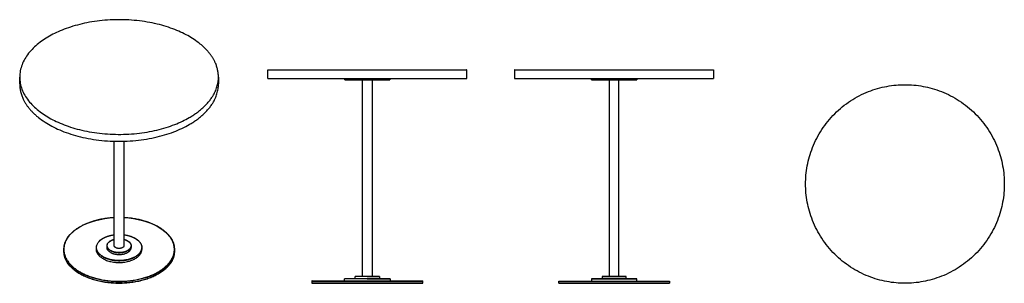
# Model space of a CAD drawing. Header units: millimetres. Extents: x -1734 to 1734, y -465 to 465.
import ezdxf

# ---------------------------------------------------------------- set-up
doc = ezdxf.new("R2010")
doc.units = ezdxf.units.MM
doc.layers.add('Make2D$Visible$Courbes', color=7, linetype='Continuous', true_color=0x000000)
doc.layers.add('Make2D$Visible$Tangentes', color=7, linetype='Continuous', true_color=0x000000)

msp = doc.modelspace()

# ---------------------------------------------------------------- linework, layer by layer
at = {"layer": 'Make2D$Visible$Courbes', "color": 18, "lineweight": -3, "true_color": 0x000000}
for points, weights, knots in [([(-1034, 262.6), (-1034, 346.3), (-1136.5, 405.5), (-1384, 548.3), (-1631.4, 405.5), (-1878.9, 262.6), (-1631.4, 119.7), (-1384, -23.2), (-1136.5, 119.7)], [0.853553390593, 0.853553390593, 1, 0.707106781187, 1, 0.707106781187, 1, 0.707106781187, 1], [274.889357, 274.889357, 274.889357, 549.778714, 549.778714, 1099.557429, 1099.557429, 1649.336143, 1649.336143, 2199.114858, 2199.114858, 2199.114858]), ([(-859.8, 287.7), (-859.8, 287.7), (-509.8, 287.7), (-159.8, 287.7), (-159.8, 287.7)], [1, 0.707106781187, 1, 0.707106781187, 1], [1099.557429, 1099.557429, 1099.557429, 1649.336143, 1649.336143, 2199.114858, 2199.114858, 2199.114858]), ([(-859.8, 257.7), (-859.8, 257.7), (-509.8, 257.7), (-159.8, 257.7), (-159.8, 257.7)], [1, 0.707106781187, 1, 0.707106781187, 1], [1099.557429, 1099.557429, 1099.557429, 1649.336143, 1649.336143, 2199.114858, 2199.114858, 2199.114858]), ([(-589.3, 252.7), (-589.3, 252.7), (-509.6, 252.7), (-429.9, 252.7), (-429.9, 252.7)], [1, 0.707106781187, 1, 0.707106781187, 1], [159.4, 159.4, 159.4, 318.8, 318.8, 478.2, 478.2, 478.2]), ([(279.9, 252.4), (279.9, 252.4), (359.6, 252.4), (439.3, 252.4), (439.3, 252.4)], [1, 0.707106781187, 1, 0.707106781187, 1], [318.8, 318.8, 318.8, 478.2, 478.2, 637.6, 637.6, 637.6]), ([(-1734, 238.1), (-1734, 154.4), (-1631.4, 95.2), (-1384, -47.7), (-1136.5, 95.2)], [0.853553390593, 0.853553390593, 1, 0.707106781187, 1], [1374.446786, 1374.446786, 1374.446786, 1649.336143, 1649.336143, 2199.114858, 2199.114858, 2199.114858]), ([(1734, -114.4), (1734, 235.6), (1384, 235.6), (1034, 235.6), (1034, -114.4), (1034, -464.4), (1384, -464.4), (1734, -464.4), (1734, -114.4)], [1, 0.707106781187, 1, 0.707106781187, 1, 0.707106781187, 1, 0.707106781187, 1], [0, 0, 0, 549.778714, 549.778714, 1099.557429, 1099.557429, 1649.336143, 1649.336143, 2199.114858, 2199.114858, 2199.114858]), ([(-1440.4, -377.7), (-1383.8, -410.3), (-1327.2, -377.7), (-1303.8, -364.1), (-1303.8, -345)], [1, 0.707106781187, 1, 0.853553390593, 0.853553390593], [0, 0, 0, 160, 160, 240, 240, 240]), ([(-1413.9, -355.8), (-1383.8, -373.2), (-1353.7, -355.8), (-1341.3, -348.6), (-1341.3, -338.5)], [1, 0.707106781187, 1, 0.853553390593, 0.853553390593], [0, 0, 0, 85, 85, 127.5, 127.5, 127.5]), ([(-1366.8, -331.9), (-1366.8, -336), (-1371.8, -338.9), (-1383.8, -345.8), (-1395.8, -338.9)], [0.85355339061, 0.853551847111, 1, 0.707106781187, 1], [-51.000179, -51.000179, -51.000179, -34, -34, 0, 0, 0]), ([(-589.6, -448.6), (-589.6, -448.5), (-589.5, -448.4), (-589.4, -448.3), (-589.3, -448.3)], [1, 0.853553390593, 0.853553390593, 0.853553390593, 1], [0, 0, 0, 0.2485281, 0.2485281, 0.4970563, 0.4970563, 0.4970563]), ([(-552.1, -440.6), (-552.1, -440.5), (-552, -440.4), (-551.9, -440.3), (-551.8, -440.3)], [1, 0.853553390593, 0.853553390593, 0.853553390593, 1], [0, 0, 0, 0.2485281, 0.2485281, 0.4970563, 0.4970563, 0.4970563]), ([(-467.1, -440.6), (-467.1, -440.5), (-467.1, -440.4), (-467.2, -440.3), (-467.4, -440.3)], [1, 0.853553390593, 0.853553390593, 0.853553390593, 1], [0, 0, 0, 0.2485281, 0.2485281, 0.4970563, 0.4970563, 0.4970563]), ([(-429.6, -448.6), (-429.6, -448.5), (-429.6, -448.4), (-429.7, -448.3), (-429.9, -448.3)], [1, 0.853553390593, 0.853553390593, 0.853553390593, 1], [0, 0, 0, 0.2485281, 0.2485281, 0.4970563, 0.4970563, 0.4970563]), ([(439.3, -448.6), (439.3, -448.6), (359.6, -448.6), (279.9, -448.6), (279.9, -448.6)], [1, 0.707106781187, 1, 0.707106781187, 1], [0, 0, 0, 159.4, 159.4, 318.8, 318.8, 318.8]), ([(401.8, -440.6), (401.8, -440.6), (359.6, -440.6), (317.4, -440.6), (317.4, -440.6)], [1, 0.707106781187, 1, 0.707106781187, 1], [0, 0, 0, 84.4, 84.4, 168.8, 168.8, 168.8]), ([(-704.3, -456.3), (-704.3, -456.3), (-509.6, -456.3), (-314.9, -456.3), (-314.9, -456.3)], [1, 0.707106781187, 1, 0.707106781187, 1], [-611.667333, -611.667333, -611.667333, -305.833666, -305.833666, 0, 0, 0]), ([(-314.9, -464.3), (-314.9, -464.3), (-509.6, -464.3), (-704.3, -464.3), (-704.3, -464.3)], [1, 0.707106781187, 1, 0.707106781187, 1], [0, 0, 0, 305.833666, 305.833666, 611.667333, 611.667333, 611.667333]), ([(164.6, -456.9), (164.6, -456.8), (164.6, -456.7), (164.7, -456.6), (164.9, -456.6)], [1, 0.853553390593, 0.853553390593, 0.853553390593, 1], [0, 0, 0, 0.2485281, 0.2485281, 0.4970563, 0.4970563, 0.4970563]), ([(164.6, -464.3), (164.6, -464.5), (164.6, -464.6), (164.7, -464.6), (164.9, -464.6)], [1, 0.853553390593, 0.853553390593, 0.853553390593, 1], [0, 0, 0, 0.2485281, 0.2485281, 0.4970563, 0.4970563, 0.4970563]), ([(554.6, -456.9), (554.6, -456.8), (554.5, -456.7), (554.4, -456.6), (554.3, -456.6)], [1, 0.853553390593, 0.853553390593, 0.853553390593, 1], [0, 0, 0, 0.2485281, 0.2485281, 0.4970563, 0.4970563, 0.4970563]), ([(554.6, -464.3), (554.6, -464.5), (554.5, -464.6), (554.4, -464.6), (554.3, -464.6)], [1, 0.853553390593, 0.853553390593, 0.853553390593, 1], [0, 0, 0, 0.2485281, 0.2485281, 0.4970563, 0.4970563, 0.4970563])]:
    msp.add_rational_spline(points, weights, degree=2, knots=knots, dxfattribs=at)
for points, degree in [([(-859.8, 257.7), (-859.8, 272.7), (-859.8, 287.7)], 2), ([(-159.8, 287.7), (-159.8, 272.7), (-159.8, 257.7)], 2), ([(9.6, 257.4), (9.6, 272.4), (9.6, 287.4)], 2), ([(709.6, 287.4), (709.6, 272.4), (709.6, 257.4)], 2), ([(-1734, 238.1), (-1734, 250.3), (-1734, 262.6)], 2), ([(-1034, 262.6), (-1034, 250.3), (-1034, 238.1)], 2), ([(-589.3, 252.7), (-589.3, 255.2), (-589.3, 257.7)], 2), ([(-526.6, -440.3), (-526.6, -93.8), (-526.6, 252.7)], 2), ([(-492.6, 252.7), (-492.6, -93.8), (-492.6, -440.3)], 2), ([(-429.9, 257.7), (-429.9, 255.2), (-429.9, 252.7)], 2), ([(279.9, 252.4), (279.9, 254.9), (279.9, 257.4)], 2), ([(342.6, 252.4), (342.6, -94.1), (342.6, -440.6)], 2), ([(376.6, -440.6), (376.6, -94.1), (376.6, 252.4)], 2), ([(439.3, 257.4), (439.3, 254.9), (439.3, 252.4)], 2), ([(-1400.8, -331.9), (-1400.8, -147.9), (-1400.8, 36.2)], 2), ([(-1366.8, 36.2), (-1366.8, -147.8), (-1366.8, -331.9)], 2), ([(-1521.6, -265.5), (-1489.1, -246.7), (-1446.3, -235.3), (-1400.8, -233)], 3), ([(-1578.8, -345.2), (-1578.8, -315.3), (-1558.1, -286.6), (-1521.6, -265.5)], 3), ([(-1366.8, -293.5), (-1351.9, -295.3), (-1338.2, -299.6), (-1327.3, -305.9)], 3), ([(-1366.8, -309.6), (-1362, -310.8), (-1357.6, -312.5), (-1353.8, -314.7)], 3), ([(-1327.3, -305.9), (-1312.3, -314.6), (-1303.8, -326.4), (-1303.8, -338.7)], 3), ([(-1578.8, -351.3), (-1578.8, -348.3), (-1578.8, -345.2)], 2), ([(-1463.8, -345), (-1463.8, -341.9), (-1463.8, -338.7)], 2), ([(-1426.3, -338.5), (-1426.3, -335.3), (-1426.3, -332.2)], 2), ([(-1353.8, -314.7), (-1345.9, -319.3), (-1341.3, -325.6), (-1341.3, -332.2)], 3), ([(-1341.3, -332.2), (-1341.3, -335.3), (-1341.3, -338.5)], 2), ([(-1303.8, -338.7), (-1303.8, -341.9), (-1303.8, -345)], 2), ([(-1188.8, -345.2), (-1188.8, -348.3), (-1188.8, -351.3)], 2), ([(-1188.8, -351.3), (-1188.8, -381.3), (-1209.5, -409.9), (-1246, -431)], 3), ([(-589.6, -456.3), (-589.6, -452.5), (-589.6, -448.6)], 2), ([(-552.1, -448.3), (-552.1, -444.5), (-552.1, -440.6)], 2), ([(-467.1, -440.6), (-467.1, -444.5), (-467.1, -448.3)], 2), ([(-429.6, -448.6), (-429.6, -452.5), (-429.6, -456.3)], 2), ([(279.6, -448.9), (279.6, -452.8), (279.6, -456.6)], 2), ([(317.1, -440.9), (317.1, -444.8), (317.1, -448.6)], 2), ([(402.1, -448.6), (402.1, -444.8), (402.1, -440.9)], 2), ([(439.6, -456.6), (439.6, -452.8), (439.6, -448.9)], 2), ([(-704.6, -456.6), (-704.6, -460.3), (-704.6, -464)], 2), ([(-314.6, -464), (-314.6, -460.3), (-314.6, -456.6)], 2), ([(164.6, -464.3), (164.6, -460.6), (164.6, -456.9)], 2), ([(554.6, -456.9), (554.6, -460.6), (554.6, -464.3)], 2)]:
    msp.add_open_spline(points, degree=degree, dxfattribs=at)
for points, weights in [([(9.6, 287.4), (9.6, 287.4), (359.6, 287.4)], [1, 0.707106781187, 1]), ([(359.6, 287.4), (709.6, 287.4), (709.6, 287.4)], [1, 0.707106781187, 1]), ([(-1136.5, 119.7), (-1034, 178.9), (-1034, 262.6)], [1, 0.853553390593, 0.853553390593]), ([(9.6, 257.4), (9.6, 257.4), (359.6, 257.4)], [1, 0.707106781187, 1]), ([(359.6, 257.4), (709.6, 257.4), (709.6, 257.4)], [1, 0.707106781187, 1]), ([(-1136.5, 95.2), (-1034, 154.4), (-1034, 238.1)], [1, 0.853553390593, 0.853553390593]), ([(-1440.4, -377.7), (-1463.8, -364.1), (-1463.8, -345)], [1, 0.853553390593, 0.853553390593]), ([(-1413.9, -355.8), (-1426.3, -348.6), (-1426.3, -338.5)], [1, 0.853553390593, 0.853553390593]), ([(-1395.8, -338.9), (-1400.8, -336), (-1400.8, -331.9)], [1, 0.853553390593, 0.853553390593]), ([(-509.6, -448.3), (-589.3, -448.3), (-589.3, -448.3)], [1, 0.707106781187, 1]), ([(-509.6, -440.3), (-551.8, -440.3), (-551.8, -440.3)], [1, 0.707106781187, 1]), ([(-467.4, -440.3), (-467.4, -440.3), (-509.6, -440.3)], [1, 0.707106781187, 1]), ([(-429.9, -448.3), (-429.9, -448.3), (-509.6, -448.3)], [1, 0.707106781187, 1]), ([(279.6, -448.9), (279.6, -448.6), (279.9, -448.6)], [1, 0.707106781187, 1]), ([(317.1, -440.9), (317.1, -440.6), (317.4, -440.6)], [1, 0.707106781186, 1]), ([(402.1, -440.9), (402.1, -440.6), (401.8, -440.6)], [1, 0.707106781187, 1]), ([(439.6, -448.9), (439.6, -448.6), (439.3, -448.6)], [1, 0.707106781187, 1]), ([(-704.3, -456.3), (-704.6, -456.3), (-704.6, -456.6)], [1, 0.707106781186, 1]), ([(-704.3, -464.3), (-704.6, -464.3), (-704.6, -464)], [1, 0.707106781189, 1]), ([(-314.6, -456.6), (-314.6, -456.3), (-314.9, -456.3)], [1, 0.707106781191, 1]), ([(-314.6, -464), (-314.6, -464.3), (-314.9, -464.3)], [1, 0.707106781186, 1]), ([(164.9, -456.6), (164.9, -456.6), (359.6, -456.6)], [1, 0.707106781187, 1]), ([(359.6, -464.6), (164.9, -464.6), (164.9, -464.6)], [1, 0.707106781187, 1]), ([(359.6, -456.6), (554.3, -456.6), (554.3, -456.6)], [1, 0.707106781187, 1]), ([(554.3, -464.6), (554.3, -464.6), (359.6, -464.6)], [1, 0.707106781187, 1])]:
    msp.add_rational_spline(points, weights, degree=2, dxfattribs=at)
for points, knots in [([(-1366.8, -233), (-1321.3, -235.3), (-1278.5, -246.7), (-1246, -265.5), (-1209.5, -286.6), (-1188.8, -315.3), (-1188.8, -345.2)], [174.306996, 174.306996, 174.306996, 174.306996, 314.045077, 314.045077, 314.045077, 471.13973, 471.13973, 471.13973, 471.13973]), ([(-1463.8, -338.7), (-1463.8, -326.4), (-1455.3, -314.6), (-1440.3, -305.9), (-1429.4, -299.6), (-1415.7, -295.3), (-1400.8, -293.5)], [0, 0, 0, 0, 64.434426, 64.434426, 64.434426, 111.316597, 111.316597, 111.316597, 111.316597]), ([(-1426.3, -332.2), (-1426.3, -325.6), (-1421.8, -319.3), (-1413.8, -314.7), (-1410, -312.5), (-1405.6, -310.8), (-1400.8, -309.6)], [0, 0, 0, 0, 34.219517, 34.219517, 34.219517, 50.438462, 50.438462, 50.438462, 50.438462]), ([(-1246, -431), (-1282.5, -452.1), (-1332, -464), (-1383.8, -464), (-1435.6, -464), (-1485.1, -452.1), (-1521.6, -431), (-1558.1, -409.9), (-1578.8, -381.3), (-1578.8, -351.3)], [0, 0, 0, 0, 157.022538, 157.022538, 157.022538, 314.045077, 314.045077, 314.045077, 471.13973, 471.13973, 471.13973, 471.13973])]:
    msp.add_open_spline(points, degree=3, knots=knots, dxfattribs=at)
at = {"layer": 'Make2D$Visible$Tangentes', "color": 18, "lineweight": -3, "true_color": 0x000000}
for points, weights in [([(-1400.8, -233), (-1471.4, -236.6), (-1521.5, -265.5)], [0.855186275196, 0.869017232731, 1]), ([(-1521.5, -265.5), (-1521.6, -265.5), (-1521.6, -265.5)], [1, 0.853553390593, 0.853553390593]), ([(-1366.8, -293.5), (-1344, -296.4), (-1327.4, -305.9)], [0.86349145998, 0.891703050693, 1]), ([(-1366.8, -309.6), (-1359.6, -311.5), (-1354, -314.7)], [0.891314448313, 0.927917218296, 1]), ([(-1327.3, -305.9), (-1327.4, -305.9), (-1327.4, -305.9)], [0.853553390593, 0.853553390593, 1]), ([(-1440.4, -371.4), (-1463.8, -357.8), (-1463.8, -338.7)], [1, 0.853553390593, 0.853553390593]), ([(-1413.9, -349.5), (-1426.3, -342.3), (-1426.3, -332.2)], [1, 0.853553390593, 0.853553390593]), ([(-1353.8, -314.7), (-1353.9, -314.7), (-1354, -314.7)], [0.853553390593, 0.853553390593, 1]), ([(-1245.9, -424.9), (-1188.8, -391.9), (-1188.8, -345.2)], [1, 0.853553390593, 0.853553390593]), ([(-1245.9, -430.9), (-1188.8, -397.9), (-1188.8, -351.3)], [1, 0.853553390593, 0.853553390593]), ([(-509.6, -448.6), (-589.6, -448.6), (-589.6, -448.6)], [1, 0.707106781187, 1]), ([(-509.6, -440.6), (-552.1, -440.6), (-552.1, -440.6)], [1, 0.707106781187, 1]), ([(-509.6, -440.6), (-467.1, -440.6), (-467.1, -440.6)], [1, 0.707106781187, 1]), ([(-509.6, -448.6), (-429.6, -448.6), (-429.6, -448.6)], [1, 0.707106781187, 1]), ([(164.6, -456.9), (164.6, -456.9), (359.6, -456.9)], [1, 0.707106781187, 1]), ([(164.6, -464.3), (164.6, -464.3), (359.6, -464.3)], [1, 0.707106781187, 1]), ([(359.6, -456.9), (554.6, -456.9), (554.6, -456.9)], [1, 0.707106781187, 1]), ([(359.6, -464.3), (554.6, -464.3), (554.6, -464.3)], [1, 0.707106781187, 1])]:
    msp.add_rational_spline(points, weights, degree=2, dxfattribs=at)
for points, weights, knots in [([(-1246.1, -424.5), (-1108.5, -345), (-1246.1, -265.5), (-1296.2, -236.6), (-1366.8, -233)], [1, 0.707106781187, 1, 0.869017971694, 0.85518643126], [-1223.334665, -1223.334665, -1223.334665, -917.500999, -917.500999, -780.731995, -780.731995, -780.731995]), ([(-1521.5, -265.5), (-1659.1, -345), (-1521.5, -424.5), (-1383.8, -504), (-1246.1, -424.5)], [1, 0.707106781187, 1, 0.707106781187, 1], [-611.667333, -611.667333, -611.667333, -305.833666, -305.833666, 0, 0, 0]), ([(-1440.2, -371), (-1496.5, -338.5), (-1440.2, -305.9), (-1423.6, -296.4), (-1400.8, -293.5)], [1, 0.707106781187, 1, 0.891689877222, 0.863484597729], [0, 0, 0, 159.4, 159.4, 218.345146, 218.345146, 218.345146]), ([(-1327.4, -305.9), (-1271.1, -338.5), (-1327.4, -371), (-1383.8, -403.5), (-1440.2, -371)], [1, 0.707106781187, 1, 0.707106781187, 1], [0, 0, 0, 159.4, 159.4, 318.8, 318.8, 318.8]), ([(-1413.6, -349.2), (-1443.5, -331.9), (-1413.6, -314.7), (-1408, -311.5), (-1400.8, -309.6)], [1, 0.707106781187, 1, 0.927899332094, 0.891296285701], [0, 0, 0, 84.4, 84.4, 105.176501, 105.176501, 105.176501]), ([(-1578.8, -345.2), (-1578.8, -391.9), (-1521.7, -424.9), (-1383.8, -504.5), (-1245.9, -424.9)], [0.853553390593, 0.853553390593, 1, 0.707106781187, 1], [-458.7505, -458.7505, -458.7505, -305.833666, -305.833666, 0, 0, 0]), ([(-1440.4, -371.4), (-1383.8, -404), (-1327.2, -371.4), (-1303.8, -357.8), (-1303.8, -338.7)], [1, 0.707106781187, 1, 0.853553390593, 0.853553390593], [0, 0, 0, 125.192467, 125.192467, 187.788701, 187.788701, 187.788701]), ([(-1413.9, -349.5), (-1383.8, -366.9), (-1353.7, -349.5), (-1341.3, -342.3), (-1341.3, -332.2)], [1, 0.707106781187, 1, 0.853553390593, 0.853553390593], [0, 0, 0, 66.287605, 66.287605, 99.431407, 99.431407, 99.431407]), ([(-1354, -314.7), (-1324.1, -331.9), (-1354, -349.2), (-1383.8, -366.4), (-1413.6, -349.2)], [1, 0.707106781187, 1, 0.707106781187, 1], [0, 0, 0, 84.4, 84.4, 168.8, 168.8, 168.8]), ([(-1578.8, -351.3), (-1578.8, -397.9), (-1521.7, -430.9), (-1383.8, -510.5), (-1245.9, -430.9)], [0.853553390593, 0.853553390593, 1, 0.707106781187, 1], [195, 195, 195, 390, 390, 780, 780, 780]), ([(279.6, -448.9), (279.6, -448.9), (359.6, -448.9), (439.6, -448.9), (439.6, -448.9)], [1, 0.707106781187, 1, 0.707106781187, 1], [0, 0, 0, 125.192467, 125.192467, 250.384934, 250.384934, 250.384934]), ([(317.1, -440.9), (317.1, -440.9), (359.6, -440.9), (402.1, -440.9), (402.1, -440.9)], [1, 0.707106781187, 1, 0.707106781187, 1], [0, 0, 0, 66.287605, 66.287605, 132.57521, 132.57521, 132.57521]), ([(-704.6, -456.6), (-704.6, -456.6), (-509.6, -456.6), (-314.6, -456.6), (-314.6, -456.6)], [1, 0.707106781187, 1, 0.707106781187, 1], [-611.667333, -611.667333, -611.667333, -305.833666, -305.833666, 0, 0, 0]), ([(-704.6, -464), (-704.6, -464), (-509.6, -464), (-314.6, -464), (-314.6, -464)], [1, 0.707106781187, 1, 0.707106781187, 1], [0, 0, 0, 390, 390, 780, 780, 780])]:
    msp.add_rational_spline(points, weights, degree=2, knots=knots, dxfattribs=at)

doc.saveas('drawing.dxf')
